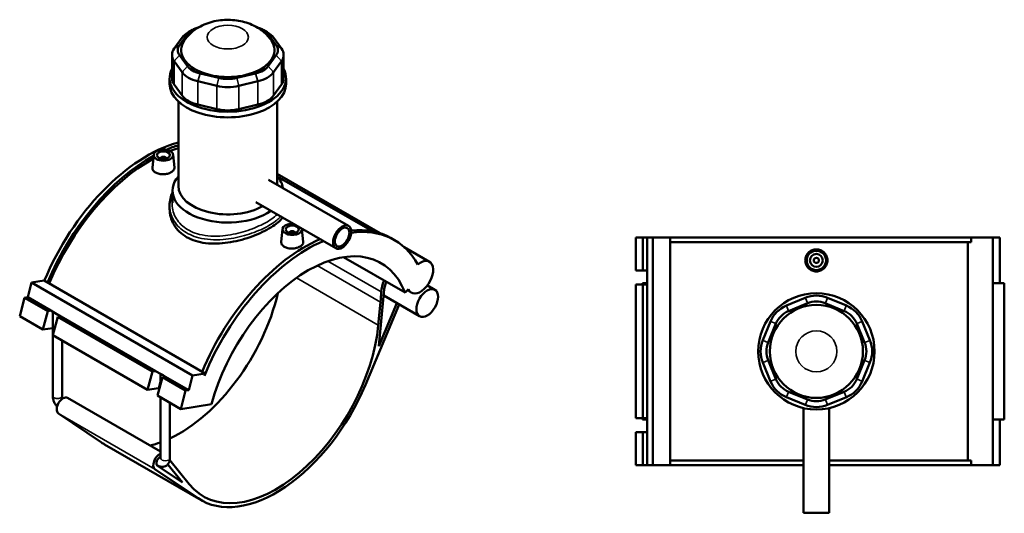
# Model space of a CAD drawing. Header units: millimetres. Extents: x -266 to 987, y -128 to 1189.
# Tile 7 of 7: x -156 to 605, y 807 to 1189. Entities that reach past the tile are written whole.
import ezdxf

# ---------------------------------------------------------------- set-up
doc = ezdxf.new("R2010")
doc.units = ezdxf.units.MM
doc.layers.add('Visible (ANSI)', color=7, linetype='Continuous', lineweight=50)
doc.layers.add('Visible Narrow (ANSI)', color=7, linetype='Continuous', lineweight=35)

msp = doc.modelspace()

# ---------------------------------------------------------------- linework, layer by layer
at = {"layer": 'Visible (ANSI)'}
for p, q in [((-22.92, 1181.56), (-26.11, 1179.72)), ((31.73, 1181.56), (34.91, 1179.72)), ((-30.98, 1175.51), (-37.03, 1167.08)), ((-32.87, 1169.76), (-26.82, 1178.19)), ((35.63, 1178.19), (41.68, 1169.76)), ((45.84, 1167.08), (39.79, 1175.51)), ((-38.74, 1162.11), (-38.74, 1144.1)), ((-37.03, 1157.14), (-30.98, 1148.71)), ((-26.82, 1153.38), (-32.87, 1161.81)), ((41.68, 1161.81), (35.63, 1153.38)), ((39.79, 1148.71), (45.84, 1157.14)), ((47.55, 1162.11), (47.55, 1144.1)), ((-40.6, 1139.77), (-40.6, 1144.1)), ((-2.48, 1144.26), (-17.08, 1147.75)), ((25.89, 1147.75), (11.29, 1144.26)), ((49.4, 1139.77), (49.4, 1144.1)), ((-30.98, 1130.7), (-37.03, 1139.13)), ((-18.81, 1141.68), (-4.21, 1138.19)), ((13.01, 1138.19), (27.61, 1141.68)), ((45.84, 1139.13), (39.79, 1130.7)), ((-33.85, 1060.77), (-33.85, 1126.08)), ((-4.21, 1120.18), (-18.81, 1123.67)), ((27.61, 1123.67), (13.01, 1120.18)), ((42.65, 1061.67), (42.65, 1126.08)), ((-52.86, 1084.88), (-53.92, 1075.02)), ((-47.38, 1082.16), (-47.38, 1081.97)), ((-43.38, 1082.16), (-43.38, 1081.97)), ((-37.89, 1084.88), (-36.83, 1074.99)), ((42.65, 1070), (122.1, 1024.13)), ((42.65, 1068.13), (116.28, 1025.62)), ((35.98, 1065.52), (97.79, 1029.83)), ((-38.35, 1047.55), (-38.35, 1057.1)), ((-40.6, 1045.67), (-40.6, 1042.86)), ((25.98, 1048.2), (87.79, 1012.51)), ((46.7, 1027.4), (45.64, 1017.54)), ((52.18, 1024.49), (52.18, 1024.68)), ((56.18, 1024.49), (56.18, 1024.68)), ((61.67, 1027.4), (62.73, 1017.51)), ((133.18, 1018.87), (130.7, 1020.31)), ((319.86, 1020.73), (319.86, 995.33)), ((319.86, 1020.73), (325.24, 1020.73)), ((325.24, 1020.73), (328.63, 1020.73)), ((325.24, 1020.73), (325.24, 995.33)), ((328.63, 1020.73), (328.63, 995.33)), ((328.63, 1020.73), (332.93, 1020.73)), ((332.93, 1020.73), (332.93, 844.73)), ((332.93, 1020.73), (346.47, 1020.73)), ((346.47, 1020.73), (346.47, 844.73)), ((346.47, 1020.73), (579.13, 1020.73)), ((595.88, 1020.73), (579.13, 1020.73)), ((579.13, 1017.21), (579.13, 1020.73)), ((601.32, 1020.73), (595.88, 1020.73)), ((595.88, 1020.73), (595.88, 844.73)), ((601.32, 1020.73), (601.32, 985.53)), ((140.79, 1013.34), (160.26, 1002.09)), ((579.13, 1017.21), (346.47, 1017.21)), ((576.61, 848.25), (576.61, 1017.21)), ((93.84, 1005.62), (141.38, 978.17)), ((319.86, 995.33), (325.24, 995.33)), ((325.24, 995.33), (328.63, 995.33)), ((328.48, 991.69), (328.48, 985.53)), ((328.63, 995.33), (328.63, 992.69)), ((328.63, 992.69), (328.63, 990.69)), ((328.63, 990.69), (328.63, 984.53)), ((-150.29, 974.61), (-147.25, 986.04)), ((-147.25, 986.04), (-137.68, 987.54)), ((-147.25, 986.04), (-22.8, 914.18)), ((-137.68, 987.54), (-13.23, 915.69)), ((158.74, 983.79), (164.52, 980.45)), ((325.24, 984.53), (319.86, 984.53)), ((319.86, 984.53), (319.86, 880.93)), ((328.63, 985.53), (325.11, 985.53)), ((325.11, 985.53), (325.11, 984.53)), ((328.63, 984.53), (325.24, 984.53)), ((325.24, 984.53), (325.24, 880.93)), ((328.63, 984.53), (328.63, 880.93)), ((604.69, 985.53), (595.88, 985.53)), ((604.69, 985.53), (604.69, 879.93)), ((-152.69, 974.23), (-150.29, 974.61)), ((-150.29, 974.61), (-132.33, 964.24)), ((121.19, 936.78), (125.38, 980.86)), ((124.91, 975.94), (152.67, 959.92)), ((141.38, 978.17), (144.14, 980.93)), ((143.19, 979.98), (146.42, 978.11)), ((-156.49, 959.95), (-152.69, 974.23)), ((-152.69, 974.23), (-134.72, 963.86)), ((110.75, 906.82), (136.88, 969.03)), ((122.45, 970.82), (120.76, 952.99)), ((135.15, 970.03), (121.19, 936.78)), ((450.79, 974.17), (436.19, 968.12)), ((437.91, 963.96), (452.51, 970.01)), ((466.29, 970.01), (480.89, 963.96)), ((482.61, 968.12), (468.01, 974.17)), ((-156.49, 959.95), (-138.53, 949.58)), ((-138.53, 949.58), (-134.72, 963.86)), ((-134.72, 963.86), (-132.33, 964.24)), ((-132.33, 964.24), (-130.47, 963.16)), ((-130.91, 898.27), (-130.91, 963.42)), ((-127.09, 959.45), (-130.9, 945.17)), ((-130.47, 963.16), (-129.05, 962.34)), ((-129.05, 962.34), (-124.7, 959.83)), ((-124.7, 959.83), (-127.09, 959.45)), ((-127.09, 959.45), (-53.83, 917.16)), ((-124.7, 959.83), (-51.44, 917.54)), ((424.01, 955.94), (417.97, 941.34)), ((422.12, 939.62), (428.17, 954.22)), ((490.63, 954.22), (496.68, 939.62)), ((500.83, 941.34), (494.79, 955.94)), ((-130.91, 950.78), (-138.53, 949.58)), ((-130.9, 945.17), (-57.64, 902.88)), ((-123.71, 898.27), (-123.71, 941.02)), ((417.97, 924.12), (424.01, 909.52)), ((428.17, 911.24), (422.12, 925.84)), ((496.68, 925.84), (490.63, 911.24)), ((494.79, 909.52), (500.83, 924.12)), ((-57.64, 902.88), (-53.83, 917.16)), ((-53.83, 917.16), (-51.44, 917.54)), ((-51.44, 917.54), (-47.09, 915.02)), ((-47.53, 907.74), (-47.53, 915.28)), ((-47.09, 915.02), (-45.67, 914.2)), ((-45.67, 914.2), (-43.8, 913.13)), ((-25.84, 902.76), (-22.8, 914.18)), ((-22.8, 914.18), (-13.23, 915.69)), ((-13.23, 915.69), (-13.74, 913.76)), ((-46.19, 912.75), (-50, 898.47)), ((-43.8, 913.13), (-46.19, 912.75)), ((-46.19, 912.75), (-28.23, 902.38)), ((-43.8, 913.13), (-25.84, 902.76)), ((-49.27, 904.19), (-57.64, 902.88)), ((-50, 898.47), (-32.04, 888.1)), ((-32.04, 888.1), (-28.23, 902.38)), ((-28.23, 902.38), (-25.84, 902.76)), ((452.51, 895.46), (437.91, 901.5)), ((480.89, 901.5), (466.29, 895.46)), ((-119.47, 896.77), (-47.53, 855.24)), ((-47.53, 850.13), (-47.53, 897.04)), ((-40.33, 850.13), (-40.33, 892.88)), ((-32.04, 888.1), (-8.12, 891.86)), ((436.19, 897.35), (450.79, 891.3)), ((468.01, 891.3), (482.61, 897.35)), ((-93.21, 862.19), (-126.59, 884.78)), ((449.4, 888.86), (449.4, 807.73)), ((469.4, 888.86), (469.4, 807.73)), ((319.86, 880.93), (325.24, 880.93)), ((325.11, 880.93), (325.11, 879.93)), ((325.11, 879.93), (328.63, 879.93)), ((325.24, 880.93), (328.63, 880.93)), ((328.48, 879.93), (328.48, 873.77)), ((328.63, 880.93), (328.63, 874.77)), ((595.88, 879.93), (604.69, 879.93)), ((601.32, 879.93), (601.32, 844.73)), ((325.24, 870.13), (319.86, 870.13)), ((319.86, 870.13), (319.86, 844.73)), ((328.63, 870.13), (325.24, 870.13)), ((325.24, 870.13), (325.24, 844.73)), ((328.63, 874.77), (328.63, 872.77)), ((328.63, 872.77), (328.63, 870.13)), ((328.63, 870.13), (328.63, 844.73)), ((-90.87, 860.73), (-16.2, 817.62)), ((-42.01, 845.33), (-30.74, 831.41)), ((-25.36, 829.89), (-40.47, 848.56)), ((449.4, 848.25), (346.47, 848.25)), ((579.13, 848.25), (469.4, 848.25)), ((579.13, 844.73), (579.13, 848.25)), ((-51.92, 841.67), (-18.54, 819.08)), ((-30.74, 831.41), (-50.16, 844.55)), ((-50.12, 844.52), (-50.09, 844.5)), ((319.86, 844.73), (325.24, 844.73)), ((325.24, 844.73), (328.63, 844.73)), ((328.63, 844.73), (332.93, 844.73)), ((332.93, 844.73), (346.47, 844.73)), ((346.47, 844.73), (449.4, 844.73)), ((469.4, 844.73), (579.13, 844.73)), ((579.13, 844.73), (595.88, 844.73)), ((595.88, 844.73), (601.32, 844.73)), ((449.4, 807.73), (469.4, 807.73))]:
    msp.add_line(p, q, dxfattribs=at)
for centre, radius in [((459.4, 1003.13), 7.5), ((459.4, 1003.13), 5), ((459.4, 1003.13), 2), ((459.4, 932.73), 45), ((459.4, 932.73), 36)]:
    msp.add_circle(centre, radius, dxfattribs=at)
for centre, radius, start, end in [((332.08, 991.69), 3.6, 163.82929, 196.17071), ((459.4, 953.38), 22.5, 67.5, 112.5), ((444.8, 947.33), 22.5, 112.5, 157.5), ((459.4, 953.38), 18, 67.5, 112.5), ((474, 947.33), 22.5, 22.5, 67.5), ((444.8, 947.33), 18, 112.5, 157.5), ((474, 947.33), 18, 22.5, 67.5), ((438.75, 932.73), 22.5, 157.5, 202.5), ((438.75, 932.73), 18, 157.5, 202.5), ((480.05, 932.73), 18, 337.5, 22.5), ((480.05, 932.73), 22.5, 337.5, 22.5), ((444.8, 918.13), 22.5, 202.5, 247.5), ((444.8, 918.13), 18, 202.5, 247.5), ((474, 918.13), 18, 292.5, 337.5), ((474, 918.13), 22.5, 292.5, 337.5), ((459.4, 912.09), 22.5, 247.5, 292.5), ((459.4, 912.09), 18, 247.5, 292.5), ((332.08, 873.77), 3.6, 163.82929, 196.17071)]:
    msp.add_arc(centre, radius, start, end, dxfattribs=at)
for centre, major_axis, ratio, start_param, end_param in [((-10.2, 1174.21), (18, 0), 0.57735, 2.014984, 2.748894), ((19, 1174.21), (18, 0), 0.57735, 0.392699, 1.126608), ((4.4, 1165.78), (-36, 0), 0.57735, 5.919574, 9.788389), ((-10.2, 1170.54), (-22.5, 0), 0.57735, 5.497787, 5.890486), ((19, 1170.54), (22.5, 0), 0.57735, 0.392699, 0.785398), ((-16.24, 1162.11), (-22.5, 0), 0.57735, 5.890486, 6.675884), ((-16.24, 1165.78), (-18, 0), 0.57735, 5.890486, 6.675884), ((25.05, 1165.78), (18, 0), 0.57735, 5.890486, 6.675884), ((25.05, 1162.11), (22.5, 0), 0.57735, 5.890486, 6.675884), ((4.4, 1144.1), (-45, 0), 0.57735, 5.99515, 9.712813), ((-10.2, 1157.35), (-18, 0), 0.57735, 0.392699, 1.178097), ((19, 1157.35), (-18, 0), 0.57735, 1.963495, 2.748894), ((-16.24, 1144.1), (-22.5, 0), 0.57735, 0, 0.392699), ((-10.2, 1153.68), (-22.5, 0), 0.57735, 0.392699, 1.178097), ((4.4, 1153.86), (-18, 0), 0.57735, 1.178097, 1.963495), ((19, 1153.68), (22.5, 0), 0.57735, 5.105088, 5.890486), ((25.05, 1144.1), (22.5, 0), 0.57735, 5.890486, 6.283185), ((4.4, 1139.77), (-45, 0), 0.57735, 0, 3.141593), ((4.4, 1150.19), (22.5, 0), 0.57735, 4.31969, 5.105088), ((-10.2, 1135.68), (-22.5, 0), 0.57735, 0.392699, 1.178097), ((19, 1135.68), (-22.5, 0), 0.57735, 1.963495, 2.748894), ((4.4, 1132.18), (-22.5, 0), 0.57735, 1.178097, 1.963495), ((-57.82, 975.45), (-66.56, -115.28), 0.57735, 3.669428, 4.935541), ((-55.33, 974.01), (66.56, 115.28), 0.57735, 0.555088, 0.656771), ((-55.33, 974.01), (-65.25, -113.02), 0.57735, 3.691988, 3.763576), ((-55.33, 974.01), (66.56, 115.28), 0.57735, 0.760115, 1.793948), ((-55.33, 974.01), (-65.25, -113.02), 0.57735, 3.903839, 4.940082), ((-45.38, 1082.16), (-2, 0), 0.57735, 2.963882, 6.460896), ((4.4, 1057.1), (-42.75, 0), 0.57735, 5.820231, 8.741496), ((4.4, 1057.1), (42.75, 0), 0.57735, 0.083408, 0.462955), ((4.4, 1060.77), (-38.25, 0), 0.57735, 0, 2.352479), ((54.18, 1027.13), (-7.5, 0), 0.57735, 4.601444, 9.535723), ((66.63, 903.6), (66.56, 115.28), 0.57735, 5.950071, 6.708071), ((54.18, 1024.68), (-2, 0), 0.57735, 2.963882, 6.460896), ((64.14, 905.03), (66.56, 115.28), 0.57735, 0, 0.39669), ((64.14, 905.03), (66.56, 115.28), 0.57735, 0.66307, 1.793948), ((66.63, 903.6), (-66.56, -115.28), 0.57735, 3.804662, 4.950367), ((66.63, 903.6), (56.25, 97.43), 0.57735, 5.846853, 8.290314), ((153.34, 990.1), (-6.92, -11.99), 0.57735, 5.846853, 10.421472), ((133.71, 984.55), (-7.62, -13.19), 0.57735, 4.823578, 5.465567), ((133.71, 984.55), (-5.93, -10.27), 0.57735, 4.855423, 5.3822), ((-32.93, 961.08), (56.25, 97.43), 0.57735, 3.833826, 5.196727), ((43.43, 935.8), (56.25, 97.43), 0.57735, 5.3822, 5.465567), ((-127.31, 963.14), (3.59, -0.86), 0.349506, 3.728819, 4.293283), ((41.74, 917.97), (-56.25, -97.43), 0.57735, 6.064865, 8.523793), ((-43.93, 915), (3.59, -0.86), 0.349506, 3.728819, 4.293283), ((41.74, 917.97), (-57.94, -100.35), 0.57735, 6.241978, 8.070118), ((-45.45, 901.99), (-5.22, 1.39), 0.345066, 5.415883, 5.620631), ((-122.96, 890.73), (-3.49, -6.04), 0.57735, 3.141593, 6.241978), ((-32.93, 961.08), (-57.94, -100.35), 0.57735, 6.241978, 6.283185), ((-32.93, 961.08), (56.25, 97.43), 0.57735, 3.637244, 3.742404), ((-48.29, 847.62), (-3.49, -6.04), 0.57735, 3.773147, 6.241978), ((-48.29, 847.62), (-1.8, -3.12), 0.57735, 3.625549, 6.241978)]:
    msp.add_ellipse(centre, major_axis=major_axis, ratio=ratio, start_param=start_param, end_param=end_param, dxfattribs=at)
for centre, major_axis in [((-45.38, 1084.61), (7.5, 0)), ((-45.38, 1084.61), (-5, 0)), ((54.18, 1027.13), (-5, 0)), ((92.79, 1021.17), (5, 8.66)), ((92.79, 1021.17), (4, 6.93)), ((158.6, 970.18), (5.93, 10.27))]:
    msp.add_ellipse(centre, major_axis=major_axis, ratio=0.57735, dxfattribs=at)
for points, knots in [([(38.05, 1173.17), (36.22, 1175.95), (34.1, 1178.18), (29.04, 1182.41), (26.04, 1184.14), (19.15, 1187.15), (15.23, 1188.17), (7.09, 1189.32), (2.86, 1189.36), (-5.56, 1188.38), (-9.75, 1187.37), (-17.8, 1183.93), (-21.72, 1181.6), (-26.72, 1176.58), (-28.05, 1174.99), (-29.24, 1173.17)], [5.861399, 5.861399, 5.861399, 5.861399, 6.102229, 6.102229, 6.419648, 6.419648, 6.829948, 6.829948, 7.26785, 7.26785, 7.705724, 7.705724, 8.118184, 8.118184, 8.275768, 8.275768, 8.275768, 8.275768]), ([(-36.83, 1074.99), (-36.82, 1074.9), (-36.81, 1074.8), (-36.82, 1074.11), (-37.03, 1073.48), (-37.91, 1072.31), (-38.57, 1071.76), (-40.09, 1070.89), (-41.05, 1070.49), (-43.16, 1069.94), (-44.31, 1069.79), (-46.46, 1069.73), (-47.6, 1069.82), (-49.72, 1070.28), (-50.68, 1070.65), (-52.2, 1071.52), (-52.86, 1072.09), (-53.73, 1073.36), (-53.94, 1074.05), (-53.94, 1074.81), (-53.93, 1074.91), (-53.92, 1075.02)], [0.593442, 0.593442, 0.593442, 0.593442, 0.645466, 0.645466, 0.967986, 0.967986, 1.290507, 1.290507, 1.613027, 1.613027, 1.935547, 1.935547, 2.25828, 2.25828, 2.581013, 2.581013, 2.903746, 2.903746, 3.226479, 3.226479, 3.279443, 3.279443, 3.279443, 3.279443]), ([(-40.6, 1045.67), (-40.6, 1047.4), (-40.41, 1049.13), (-39.66, 1052.51), (-39.1, 1054.17), (-38.36, 1055.77), (-38.35, 1055.79), (-38.35, 1055.81)], [30.765529, 30.765529, 30.765529, 30.765529, 31.442851, 31.442851, 32.115316, 32.115316, 32.122331, 32.122331, 32.122331, 32.122331]), ([(46.79, 1036.18), (46.55, 1035.87), (46.28, 1035.55), (44.86, 1033.93), (43.43, 1032.63), (40.12, 1030.1), (38.24, 1028.87), (34.21, 1026.54), (31.94, 1025.37), (27, 1023.14), (24.33, 1022.08), (18.79, 1020.16), (15.9, 1019.29), (10.11, 1017.86), (7.21, 1017.29), (1.6, 1016.47), (-1.31, 1016.2), (-7.1, 1016.05), (-9.98, 1016.17), (-15.52, 1016.86), (-18.19, 1017.43), (-23.13, 1019), (-25.4, 1020.01), (-29.43, 1022.33), (-31.32, 1023.73), (-34.63, 1026.92), (-36.05, 1028.71), (-38.34, 1032.54), (-39.2, 1034.58), (-40.33, 1038.73), (-40.6, 1040.83), (-40.6, 1042.86)], [4.922776, 4.922776, 4.922776, 4.922776, 5.13162, 5.13162, 5.986585, 5.986585, 6.84155, 6.84155, 7.696514, 7.696514, 8.551479, 8.551479, 9.406444, 9.406444, 10.261408, 10.261408, 11.116831, 11.116831, 11.972254, 11.972254, 12.827677, 12.827677, 13.683099, 13.683099, 14.538522, 14.538522, 15.393945, 15.393945, 16.249367, 16.249367, 17.10479, 17.10479, 17.10479, 17.10479]), ([(62.73, 1017.51), (62.74, 1017.41), (62.75, 1017.32), (62.74, 1016.63), (62.53, 1016), (61.65, 1014.83), (60.99, 1014.28), (59.47, 1013.41), (58.51, 1013.01), (56.4, 1012.46), (55.25, 1012.31), (53.1, 1012.25), (51.96, 1012.34), (49.85, 1012.8), (48.88, 1013.16), (48.12, 1013.6), (47.36, 1014.04), (46.7, 1014.61), (45.83, 1015.87), (45.62, 1016.57), (45.62, 1017.32), (45.63, 1017.43), (45.64, 1017.54)], [3.174455, 3.174455, 3.174455, 3.174455, 3.226479, 3.226479, 3.548999, 3.548999, 3.87152, 3.87152, 4.19404, 4.19404, 4.51656, 4.51656, 4.839293, 4.839293, 5.162026, 5.162026, 5.162026, 5.484759, 5.484759, 5.807492, 5.807492, 5.860456, 5.860456, 5.860456, 5.860456]), ([(467.97, 1003.13), (467.97, 1002.06), (467.76, 1000.91), (466.88, 998.8), (466.22, 997.84), (464.7, 996.32), (463.73, 995.67), (461.62, 994.8), (460.47, 994.58), (458.32, 994.58), (457.18, 994.8), (455.07, 995.67), (454.1, 996.32), (452.58, 997.84), (451.92, 998.8), (451.04, 1000.91), (450.83, 1002.06), (450.83, 1004.21), (451.04, 1005.36), (451.92, 1007.46), (452.58, 1008.42), (454.1, 1009.94), (455.07, 1010.6), (457.18, 1011.47), (458.32, 1011.68), (460.47, 1011.68), (461.62, 1011.47), (463.73, 1010.6), (464.7, 1009.94), (466.22, 1008.42), (466.88, 1007.46), (467.76, 1005.36), (467.97, 1004.21), (467.97, 1003.13)], [0, 0, 0, 0, 0.322733, 0.322733, 0.645466, 0.645466, 0.967986, 0.967986, 1.290507, 1.290507, 1.613027, 1.613027, 1.935547, 1.935547, 2.25828, 2.25828, 2.581013, 2.581013, 2.903746, 2.903746, 3.226479, 3.226479, 3.548999, 3.548999, 3.87152, 3.87152, 4.19404, 4.19404, 4.51656, 4.51656, 4.839293, 4.839293, 5.162026, 5.162026, 5.162026, 5.162026]), ([(-127.6, 889.99), (-127.9, 890.34), (-128.19, 890.71), (-128.96, 891.8), (-129.39, 892.55), (-130.11, 894.11), (-130.4, 894.92), (-130.8, 896.58), (-130.91, 897.42), (-130.91, 898.27)], [3.599271, 3.599271, 3.599271, 3.599271, 3.769911, 3.769911, 4.08407, 4.08407, 4.39823, 4.39823, 4.712389, 4.712389, 4.712389, 4.712389]), ([(-123.19, 896.29), (-123.27, 896.47), (-123.35, 896.66), (-123.52, 897.11), (-123.59, 897.37), (-123.68, 897.82), (-123.7, 898.01), (-123.71, 898.21), (-123.71, 898.24), (-123.71, 898.27)], [4.0678364, 4.0678364, 4.0678364, 4.0678364, 4.2227622, 4.2227622, 4.4497631, 4.4497631, 4.6605497, 4.6605497, 4.712389, 4.712389, 4.712389, 4.712389]), ([(-40.33, 850.13), (-40.33, 849.28), (-40.44, 848.41), (-41, 846.76), (-41.43, 845.96), (-42.54, 844.76), (-43.13, 844.31), (-44.39, 843.7), (-45.05, 843.53), (-46.42, 843.38), (-47.12, 843.44), (-48.61, 843.77), (-49.37, 844.09), (-50.08, 844.5), (-50.08, 844.5), (-50.09, 844.5)], [1.570796, 1.570796, 1.570796, 1.570796, 1.884956, 1.884956, 2.178001, 2.178001, 2.39917, 2.39917, 2.60766, 2.60766, 2.84188, 2.84188, 3.139342, 3.139342, 3.141593, 3.141593, 3.141593, 3.141593]), ([(-47.53, 850.13), (-47.53, 850.01), (-47.54, 849.93), (-47.55, 849.86), (-47.56, 849.85), (-47.56, 849.85)], [1.5707963, 1.5707963, 1.5707963, 1.5707963, 1.7594727, 1.7594727, 1.8595922, 1.8595922, 1.8595922, 1.8595922])]:
    msp.add_open_spline(points, degree=3, knots=knots, dxfattribs=at)
at = {"layer": 'Visible Narrow (ANSI)'}
for p, q in [((-26.82, 1178.19), (-30.98, 1175.51)), ((35.63, 1178.19), (39.79, 1175.51)), ((-37.03, 1167.08), (-32.87, 1169.76)), ((41.68, 1169.76), (45.84, 1167.08)), ((-32.87, 1161.81), (-37.03, 1157.14)), ((-37.03, 1139.13), (-37.03, 1157.14)), ((41.68, 1161.81), (45.84, 1157.14)), ((45.84, 1157.14), (45.84, 1139.13)), ((-26.82, 1153.38), (-30.98, 1148.71)), ((35.63, 1153.38), (39.79, 1148.71)), ((-30.98, 1148.71), (-30.98, 1130.7)), ((-17.08, 1147.75), (-18.81, 1141.68)), ((-2.48, 1144.26), (-4.21, 1138.19)), ((11.29, 1144.26), (13.01, 1138.19)), ((25.89, 1147.75), (27.61, 1141.68)), ((39.79, 1130.7), (39.79, 1148.71)), ((-18.81, 1123.67), (-18.81, 1141.68)), ((-4.21, 1138.19), (-4.21, 1120.18)), ((13.01, 1120.18), (13.01, 1138.19)), ((27.61, 1141.68), (27.61, 1123.67)), ((73.51, 999.08), (122.45, 970.82)), ((122.94, 978.74), (81.77, 1002.51)), ((57.45, 989.54), (120.76, 952.99)), ((436.28, 967.91), (437.83, 964.17)), ((452.43, 970.22), (450.88, 973.96)), ((466.37, 970.22), (467.92, 973.96)), ((480.97, 964.17), (482.52, 967.91)), ((427.96, 954.31), (424.22, 955.86)), ((490.84, 954.31), (494.58, 955.86)), ((421.92, 939.71), (418.17, 941.26)), ((496.88, 939.71), (500.63, 941.26)), ((421.92, 925.76), (418.17, 924.21)), ((496.88, 925.76), (500.63, 924.21)), ((-49.27, 904.19), (-47.53, 910.7)), ((427.96, 911.16), (424.22, 909.61)), ((490.84, 911.16), (494.58, 909.61)), ((437.83, 901.3), (436.28, 897.55)), ((480.97, 901.3), (482.52, 897.55)), ((452.43, 895.25), (450.88, 891.51)), ((466.37, 895.25), (467.92, 891.51)), ((-126.59, 884.78), (-51.92, 841.67)), ((-93.21, 862.19), (-18.54, 819.08))]:
    msp.add_line(p, q, dxfattribs=at)
msp.add_circle((459.4, 932.73), 15.9, dxfattribs=at)
msp.add_ellipse((4.4, 1175.9), major_axis=(-15.9, 0), ratio=0.57735, dxfattribs=at)
for centre, major_axis, start_param, end_param in [((-127.31, 898.27), (-3.6, 0), 0, 3.141593), ((-43.93, 850.13), (3.6, 0), 3.141593, 6.283185), ((-48.29, 847.62), (-1.8, -3.12), 6.241978, 6.283185)]:
    msp.add_ellipse(centre, major_axis=major_axis, ratio=0.57735, start_param=start_param, end_param=end_param, dxfattribs=at)
for points, knots in [([(42.58, 1038.61), (41.96, 1038.03), (41.29, 1037.45), (37.77, 1034.65), (34.19, 1032.47), (25.92, 1028.48), (21.23, 1026.67), (11.2, 1023.74), (5.83, 1022.65), (-5.77, 1021.58), (-11.97, 1021.87), (-21.98, 1024.37), (-26.01, 1026.23), (-32.62, 1031.24), (-35.17, 1034.42), (-38.39, 1041.56), (-39, 1045.52), (-38.52, 1049.93), (-38.44, 1050.44), (-38.35, 1050.96)], [19.164675, 19.164675, 19.164675, 19.164675, 19.566442, 19.566442, 21.114366, 21.114366, 22.665815, 22.665815, 24.284856, 24.284856, 26.215722, 26.215722, 27.792007, 27.792007, 29.404993, 29.404993, 31.073173, 31.073173, 31.296782, 31.296782, 31.296782, 31.296782]), ([(-40.6, 1045.67), (-40.59, 1042.39), (-39.87, 1039.1), (-36.74, 1032.4), (-34.05, 1029.09), (-27.07, 1023.84), (-22.84, 1021.88), (-12.34, 1019.17), (-5.85, 1018.78), (6.27, 1019.75), (11.87, 1020.81), (22.32, 1023.75), (27.19, 1025.59), (35.77, 1029.69), (39.47, 1031.95), (43.48, 1035.18), (44.47, 1036.1), (45.34, 1037.02)], [-30.765529, -30.765529, -30.765529, -30.765529, -29.404993, -29.404993, -27.792007, -27.792007, -26.215722, -26.215722, -24.284856, -24.284856, -22.665815, -22.665815, -21.114366, -21.114366, -19.566442, -19.566442, -18.963444, -18.963444, -18.963444, -18.963444])]:
    msp.add_open_spline(points, degree=3, knots=knots, dxfattribs=at)

doc.saveas('drawing.dxf')
